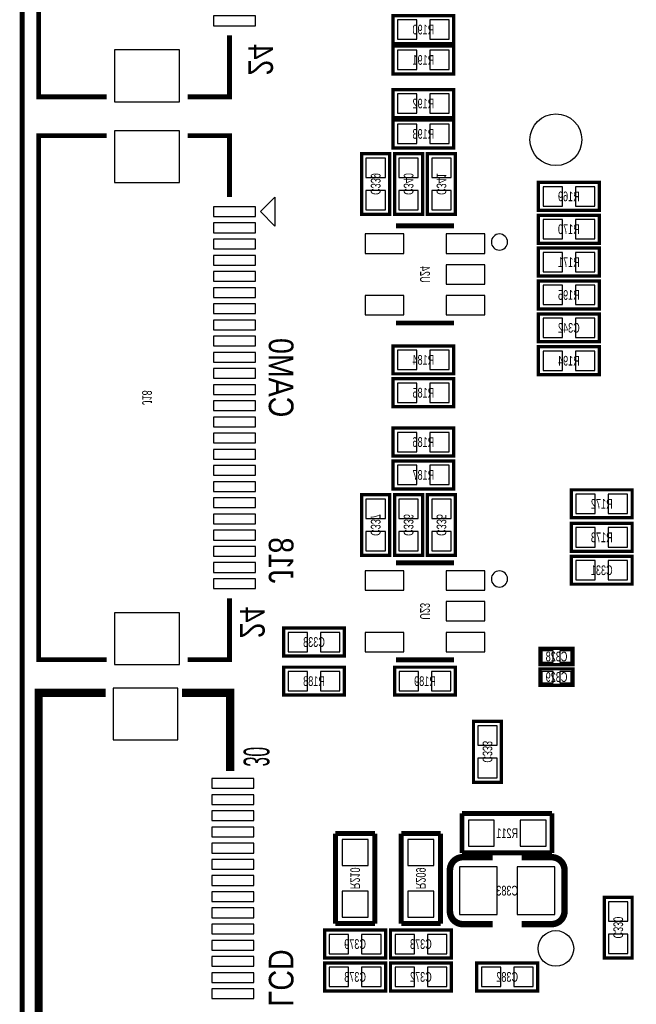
# Model space of a CAD drawing. Extents: x 0 to 127, y -8 to 79.
# Tile 2 of 9: x 0 to 19, y 12 to 42. Entities that reach past the tile are written whole.
import ezdxf
from ezdxf.enums import TextEntityAlignment as Align

# ---------------------------------------------------------------- set-up
doc = ezdxf.new("R2010")
doc.units = 0
for name, color, linetype in [('BG_OUTLINE', 12, 'CONTINUOUS'), ('BG_SILKSCREEN_BOTTOM', 173, 'CONTINUOUS'), ('PG_SILKSCREEN_BOTTOM', 173, 'CONTINUOUS'), ('PIN_BOTTOM', 202, 'CONTINUOUS'), ('RD_SILKSCREEN_BOTTOM', 122, 'CONTINUOUS')]:
    doc.layers.add(name, color=color, linetype=linetype)

msp = doc.modelspace()

# ---------------------------------------------------------------- linework, layer by layer
at = {"layer": 'BG_OUTLINE', "const_width": 0.1524}
msp.add_lwpolyline([(125.000004, 0), (125.000004, -2.999994), (126.500001, -2.999994), (126.500001, -6.499987, -0.414214), (125.000004, -7.999984), (1.499997, -7.999984, -0.414214), (0, -6.499987), (0, -2.999994), (1.499997, -2.999994), (1.499997, 0, -0.414212), (0, 1.499997), (0, 68.49999, -0.414216), (1.499997, 70.000012), (43.999988, 70.000012), (43.999988, 60.949992), (58.000011, 60.949992), (58.000011, 70.000012), (125.000004, 70.000012, -0.414216), (126.500001, 68.49999), (126.500001, 1.499997, -0.414212), (125.000004, 0), (1.499997, 0)], format="xyb", dxfattribs=at)
at = {"layer": 'BG_OUTLINE'}
msp.add_lwpolyline([(125.000004, 0, 0.414212), (126.500001, 1.499997), (126.500001, 68.49999, 0.414216), (125.000004, 70.000012), (58.000011, 70.000012), (58.000011, 60.949992), (43.999988, 60.949992), (43.999988, 70.000012), (1.499997, 70.000012, 0.414216), (0, 68.49999), (0, 1.499997, 0.414212), (1.499997, 0)], format="xyb", close=True, dxfattribs=at)
at = {"layer": 'PG_SILKSCREEN_BOTTOM'}
for points, const_width in [([(2.607996, 56.233009), (0.508, 56.233009), (0.508, 40.032991), (2.607996, 40.032991)], 0.150012), ([(13.335, 42.545), (11.4554, 42.545), (11.4554, 41.6814), (13.335, 41.6814), (13.335, 42.545)], 0.1016), ([(5.107991, 40.032991), (6.407988, 40.032991), (6.407988, 41.933012)], 0.150012), ([(13.335, 41.6052), (11.4554, 41.6052), (11.4554, 40.7416), (13.335, 40.7416), (13.335, 41.6052)], 0.1016), ([(13.335, 40.259), (11.4554, 40.259), (11.4554, 39.3954), (13.335, 39.3954), (13.335, 40.259)], 0.1016), ([(13.335, 39.3192), (11.4554, 39.3192), (11.4554, 38.4556), (13.335, 38.4556), (13.335, 39.3192)], 0.1016), ([(2.607996, 38.834009), (0.508, 38.834009), (0.508, 22.633991), (2.607996, 22.633991)], 0.150012), ([(5.107991, 38.834009), (6.407988, 38.834009), (6.407988, 36.933988)], 0.150012), ([(11.3538, 36.3982), (11.3538, 38.2778), (10.4902, 38.2778), (10.4902, 36.3982), (11.3538, 36.3982)], 0.1016), ([(12.3698, 36.3982), (12.3698, 38.2778), (11.5062, 38.2778), (11.5062, 36.3982), (12.3698, 36.3982)], 0.1016), ([(13.3858, 36.3982), (13.3858, 38.2778), (12.5222, 38.2778), (12.5222, 36.3982), (13.3858, 36.3982)], 0.1016), ([(17.8308, 37.3888), (15.9512, 37.3888), (15.9512, 36.5252), (17.8308, 36.5252), (17.8308, 37.3888)], 0.1016), ([(17.8308, 36.3728), (15.9512, 36.3728), (15.9512, 35.5092), (17.8308, 35.5092), (17.8308, 36.3728)], 0.1016), ([(13.345998, 36.043997), (11.546002, 36.043997)], 0.150012), ([(17.8308, 35.3568), (15.9512, 35.3568), (15.9512, 34.4932), (17.8308, 34.4932), (17.8308, 35.3568)], 0.1016), ([(15.9512, 33.4772), (17.8308, 33.4772), (17.8308, 34.3408), (15.9512, 34.3408), (15.9512, 33.4772)], 0.1016), ([(15.9512, 32.4612), (17.8308, 32.4612), (17.8308, 33.3248), (15.9512, 33.3248), (15.9512, 32.4612)], 0.1016), ([(11.546002, 33.044003), (13.345998, 33.044003)], 0.150012), ([(13.335, 32.3342), (11.4554, 32.3342), (11.4554, 31.4706), (13.335, 31.4706), (13.335, 32.3342)], 0.1016), ([(17.8308, 32.3088), (15.9512, 32.3088), (15.9512, 31.4452), (17.8308, 31.4452), (17.8308, 32.3088)], 0.1016), ([(13.335, 31.3182), (11.4554, 31.3182), (11.4554, 30.4546), (13.335, 30.4546), (13.335, 31.3182)], 0.1016), ([(13.335, 29.7942), (11.4554, 29.7942), (11.4554, 28.9306), (13.335, 28.9306), (13.335, 29.7942)], 0.1016), ([(13.335, 28.7782), (11.4554, 28.7782), (11.4554, 27.9146), (13.335, 27.9146), (13.335, 28.7782)], 0.1016), ([(11.3538, 25.8572), (11.3538, 27.7368), (10.4902, 27.7368), (10.4902, 25.8572), (11.3538, 25.8572)], 0.1016), ([(12.3698, 25.8572), (12.3698, 27.7368), (11.5062, 27.7368), (11.5062, 25.8572), (12.3698, 25.8572)], 0.1016), ([(13.3858, 25.8572), (13.3858, 27.7368), (12.5222, 27.7368), (12.5222, 25.8572), (13.3858, 25.8572)], 0.1016), ([(18.8468, 27.884298), (16.9672, 27.884298), (16.9672, 27.020698), (18.8468, 27.020698), (18.8468, 27.884298)], 0.1016), ([(18.8468, 26.8478), (16.9672, 26.8478), (16.9672, 25.9842), (18.8468, 25.9842), (18.8468, 26.8478)], 0.1016), ([(18.8468, 25.8318), (16.9672, 25.8318), (16.9672, 24.9682), (18.8468, 24.9682), (18.8468, 25.8318)], 0.1016), ([(13.345998, 25.629997), (11.546002, 25.629997)], 0.150012), ([(5.107991, 22.633991), (6.407988, 22.633991), (6.407988, 24.534012)], 0.150012), ([(9.9568, 23.611789), (8.0772, 23.611789), (8.0772, 22.748189), (9.9568, 22.748189), (9.9568, 23.611789)], 0.1016), ([(17.018, 22.479), (16.002, 22.479), (16.002, 22.987), (17.018, 22.987), (17.018, 22.479)], 0.1016), ([(11.546002, 22.630003), (13.345998, 22.630003)], 0.150012), ([(8.0772, 21.5392), (9.9568, 21.5392), (9.9568, 22.4028), (8.0772, 22.4028), (8.0772, 21.5392)], 0.1016), ([(13.3858, 22.4028), (11.5062, 22.4028), (11.5062, 21.5392), (13.3858, 21.5392), (13.3858, 22.4028)], 0.1016), ([(17.018, 21.844), (16.002, 21.844), (16.002, 22.352), (17.018, 22.352), (17.018, 21.844)], 0.1016), ([(2.576906, 21.607983), (0.508, 21.607983), (0.508, 1.517879), (0.518008, 1.507896), (0.518109, 1.507998), (2.576906, 1.507998)], 0.254), ([(6.428003, 19.18909), (6.428003, 21.607983), (4.939106, 21.607983)], 0.254), ([(14.8082, 18.8468), (14.8082, 20.7264), (13.9446, 20.7264), (13.9446, 18.8468), (14.8082, 18.8468)], 0.1016), ([(16.3703, 17.8816), (13.589, 17.8816)], 0.1524), ([(13.589, 17.8816), (13.589, 16.6624)], 0.1524), ([(16.3703, 16.6624), (16.3703, 17.8816)], 0.1524), ([(9.6774, 17.2593), (9.6774, 14.478)], 0.1524), ([(10.8966, 17.2593), (9.6774, 17.2593)], 0.1524), ([(10.8966, 14.478), (10.8966, 17.2593)], 0.1524), ([(11.7094, 17.2593), (11.7094, 14.478)], 0.1524), ([(12.9286, 17.2593), (11.7094, 17.2593)], 0.1524), ([(12.9286, 14.478), (12.9286, 17.2593)], 0.1524), ([(13.589, 16.6624), (16.3703, 16.6624)], 0.1524), ([(13.615924, 16.52905), (14.535912, 16.52905)], 0.199898), ([(18.8468, 13.4112), (18.8468, 15.2908), (17.9832, 15.2908), (17.9832, 13.4112), (18.8468, 13.4112)], 0.1016), ([(11.2268, 14.2748), (9.3472, 14.2748), (9.3472, 13.4112), (11.2268, 13.4112), (11.2268, 14.2748)], 0.1016), ([(9.6774, 14.478), (10.8966, 14.478)], 0.1524), ([(11.3792, 13.4112), (13.2588, 13.4112), (13.2588, 14.2748), (11.3792, 14.2748), (11.3792, 13.4112)], 0.1016), ([(11.7094, 14.478), (12.9286, 14.478)], 0.1524), ([(16.356076, 14.45895), (15.436088, 14.45895)], 0.199898), ([(11.2268, 13.2588), (9.3472, 13.2588), (9.3472, 12.3952), (11.2268, 12.3952), (11.2268, 13.2588)], 0.1016), ([(11.3792, 12.3952), (13.2588, 12.3952), (13.2588, 13.2588), (11.3792, 13.2588), (11.3792, 12.3952)], 0.1016), ([(14.0462, 12.3952), (15.9258, 12.3952), (15.9258, 13.2588), (14.0462, 13.2588), (14.0462, 12.3952)], 0.1016)]:
    msp.add_lwpolyline(points, dxfattribs=dict(at, const_width=const_width))
msp.add_lwpolyline([(7.807985, 36.932997), (7.807985, 36.035005), (7.35899, 36.484001)], close=True, dxfattribs=at)
for points in [[(14.995982, 35.543998, 1), (14.496018, 35.544002, 1)], [(14.995982, 25.129998, 1), (14.496018, 25.130002, 1)]]:
    msp.add_lwpolyline(points, format="xyb", close=True, dxfattribs=at)
at = {"layer": 'PG_SILKSCREEN_BOTTOM', "const_width": 0.199898}
for points in [[(13.215874, 14.859), (13.215874, 16.129, -0.414214), (13.615924, 16.52905)], [(15.436088, 16.52905), (16.356076, 16.52905, -0.4144), (16.755872, 16.129)], [(16.755872, 16.129), (16.756126, 14.859, -0.414214), (16.356076, 14.45895)], [(14.535912, 14.45895), (13.615924, 14.45895, -0.414214), (13.215874, 14.859)]]:
    msp.add_lwpolyline(points, format="xyb", dxfattribs=at)
at = {"layer": 'PIN_BOTTOM'}
for points in [[(7.20899, 42.532998), (5.908992, 42.532998), (5.908992, 42.232999), (7.20899, 42.232999)], [(12.195023, 41.813505), (12.195023, 42.412895), (11.595633, 42.412895), (11.595633, 41.813505)], [(13.194767, 41.813505), (13.194767, 42.412895), (12.595377, 42.412895), (12.595377, 41.813505)], [(4.856988, 41.48295), (2.856992, 41.48295), (2.856992, 39.883055), (4.856988, 39.883055)], [(12.195023, 40.873705), (12.195023, 41.473095), (11.595633, 41.473095), (11.595633, 40.873705)], [(13.194767, 40.873705), (13.194767, 41.473095), (12.595377, 41.473095), (12.595377, 40.873705)], [(12.195023, 39.527505), (12.195023, 40.126895), (11.595633, 40.126895), (11.595633, 39.527505)], [(13.194767, 39.527505), (13.194767, 40.126895), (12.595377, 40.126895), (12.595377, 39.527505)], [(4.856988, 38.983945), (2.856992, 38.983945), (2.856992, 37.38405), (4.856988, 37.38405)], [(12.195023, 38.587705), (12.195023, 39.187095), (11.595633, 39.187095), (11.595633, 38.587705)], [(13.194767, 38.587705), (13.194767, 39.187095), (12.595377, 39.187095), (12.595377, 38.587705)], [(10.622305, 37.538177), (11.221695, 37.538177), (11.221695, 38.137567), (10.622305, 38.137567)], [(11.638305, 37.538177), (12.237695, 37.538177), (12.237695, 38.137567), (11.638305, 38.137567)], [(12.654305, 37.538177), (13.253695, 37.538177), (13.253695, 38.137567), (12.654305, 38.137567)], [(10.622305, 36.538433), (11.221695, 36.538433), (11.221695, 37.137823), (10.622305, 37.137823)], [(11.638305, 36.538433), (12.237695, 36.538433), (12.237695, 37.137823), (11.638305, 37.137823)], [(12.654305, 36.538433), (13.253695, 36.538433), (13.253695, 37.137823), (12.654305, 37.137823)], [(16.690823, 36.657305), (16.690823, 37.256695), (16.091433, 37.256695), (16.091433, 36.657305)], [(17.690567, 36.657305), (17.690567, 37.256695), (17.091177, 37.256695), (17.091177, 36.657305)], [(7.20899, 36.634001), (5.908992, 36.634001), (5.908992, 36.334001), (7.20899, 36.334001)], [(16.690823, 35.641305), (16.690823, 36.240695), (16.091433, 36.240695), (16.091433, 35.641305)], [(17.690567, 35.641305), (17.690567, 36.240695), (17.091177, 36.240695), (17.091177, 35.641305)], [(7.20899, 36.134002), (5.908992, 36.134002), (5.908992, 35.834002), (7.20899, 35.834002)], [(7.20899, 35.634003), (5.908992, 35.634003), (5.908992, 35.334003), (7.20899, 35.334003)], [(11.795443, 35.793705), (10.596537, 35.793705), (10.596537, 35.194316), (11.795443, 35.194316)], [(14.295463, 35.793705), (13.096557, 35.793705), (13.096557, 35.194316), (14.295463, 35.194316)], [(7.20899, 35.134004), (5.908992, 35.134004), (5.908992, 34.834004), (7.20899, 34.834004)], [(16.690823, 34.625305), (16.690823, 35.224695), (16.091433, 35.224695), (16.091433, 34.625305)], [(17.690567, 34.625305), (17.690567, 35.224695), (17.091177, 35.224695), (17.091177, 34.625305)], [(14.295463, 34.843695), (13.096557, 34.843695), (13.096557, 34.244305), (14.295463, 34.244305)], [(7.20899, 34.634005), (5.908992, 34.634005), (5.908992, 34.334006), (7.20899, 34.334006)], [(7.20899, 34.134006), (5.908992, 34.134006), (5.908992, 33.834006), (7.20899, 33.834006)], [(16.091433, 34.208695), (16.091433, 33.609305), (16.690823, 33.609305), (16.690823, 34.208695)], [(17.091177, 34.208695), (17.091177, 33.609305), (17.690567, 33.609305), (17.690567, 34.208695)], [(11.795443, 33.893684), (10.596537, 33.893684), (10.596537, 33.294295), (11.795443, 33.294295)], [(14.295463, 33.893684), (13.096557, 33.893684), (13.096557, 33.294295), (14.295463, 33.294295)], [(7.20899, 33.634007), (5.908992, 33.634007), (5.908992, 33.334007), (7.20899, 33.334007)], [(16.091433, 33.192695), (16.091433, 32.593305), (16.690823, 32.593305), (16.690823, 33.192695)], [(17.091177, 33.192695), (17.091177, 32.593305), (17.690567, 32.593305), (17.690567, 33.192695)], [(7.20899, 33.134008), (5.908992, 33.134008), (5.908992, 32.834008), (7.20899, 32.834008)], [(7.20899, 32.634009), (5.908992, 32.634009), (5.908992, 32.33401), (7.20899, 32.33401)], [(7.20899, 32.13401), (5.908992, 32.13401), (5.908992, 31.83401), (7.20899, 31.83401)], [(12.195023, 31.602705), (12.195023, 32.202095), (11.595633, 32.202095), (11.595633, 31.602705)], [(13.194767, 31.602705), (13.194767, 32.202095), (12.595377, 32.202095), (12.595377, 31.602705)], [(16.690823, 31.577305), (16.690823, 32.176695), (16.091433, 32.176695), (16.091433, 31.577305)], [(17.690567, 31.577305), (17.690567, 32.176695), (17.091177, 32.176695), (17.091177, 31.577305)], [(7.20899, 31.634011), (5.908992, 31.634011), (5.908992, 31.334011), (7.20899, 31.334011)], [(7.20899, 31.134012), (5.908992, 31.134012), (5.908992, 30.834013), (7.20899, 30.834013)], [(12.195023, 30.586705), (12.195023, 31.186095), (11.595633, 31.186095), (11.595633, 30.586705)], [(13.194767, 30.586705), (13.194767, 31.186095), (12.595377, 31.186095), (12.595377, 30.586705)], [(7.20899, 30.633987), (5.908992, 30.633987), (5.908992, 30.333988), (7.20899, 30.333988)], [(7.20899, 30.133989), (5.908992, 30.133989), (5.908992, 29.833989), (7.20899, 29.833989)], [(7.20899, 29.63399), (5.908992, 29.63399), (5.908992, 29.33399), (7.20899, 29.33399)], [(12.195023, 29.062705), (12.195023, 29.662095), (11.595633, 29.662095), (11.595633, 29.062705)], [(13.194767, 29.062705), (13.194767, 29.662095), (12.595377, 29.662095), (12.595377, 29.062705)], [(7.20899, 29.13399), (5.908992, 29.13399), (5.908992, 28.833991), (7.20899, 28.833991)], [(7.20899, 28.633991), (5.908992, 28.633991), (5.908992, 28.333992), (7.20899, 28.333992)], [(12.195023, 28.046705), (12.195023, 28.646095), (11.595633, 28.646095), (11.595633, 28.046705)], [(13.194767, 28.046705), (13.194767, 28.646095), (12.595377, 28.646095), (12.595377, 28.046705)], [(7.20899, 28.133993), (5.908992, 28.133993), (5.908992, 27.833993), (7.20899, 27.833993)], [(17.706823, 27.152803), (17.706823, 27.752192), (17.107433, 27.752192), (17.107433, 27.152803)], [(18.706567, 27.152803), (18.706567, 27.752192), (18.107177, 27.752192), (18.107177, 27.152803)], [(7.20899, 27.633994), (5.908992, 27.633994), (5.908992, 27.333994), (7.20899, 27.333994)], [(10.622305, 26.997177), (11.221695, 26.997177), (11.221695, 27.596567), (10.622305, 27.596567)], [(11.638305, 26.997177), (12.237695, 26.997177), (12.237695, 27.596567), (11.638305, 27.596567)], [(12.654305, 26.997177), (13.253695, 26.997177), (13.253695, 27.596567), (12.654305, 27.596567)], [(7.20899, 27.133994), (5.908992, 27.133994), (5.908992, 26.833995), (7.20899, 26.833995)], [(7.20899, 26.633995), (5.908992, 26.633995), (5.908992, 26.333996), (7.20899, 26.333996)], [(10.622305, 25.997433), (11.221695, 25.997433), (11.221695, 26.596823), (10.622305, 26.596823)], [(11.638305, 25.997433), (12.237695, 25.997433), (12.237695, 26.596823), (11.638305, 26.596823)], [(12.654305, 25.997433), (13.253695, 25.997433), (13.253695, 26.596823), (12.654305, 26.596823)], [(17.706823, 26.116305), (17.706823, 26.715695), (17.107433, 26.715695), (17.107433, 26.116305)], [(18.706567, 26.116305), (18.706567, 26.715695), (18.107177, 26.715695), (18.107177, 26.116305)], [(7.20899, 26.133996), (5.908992, 26.133996), (5.908992, 25.833997), (7.20899, 25.833997)], [(7.20899, 25.633997), (5.908992, 25.633997), (5.908992, 25.333998), (7.20899, 25.333998)], [(17.706823, 25.100305), (17.706823, 25.699695), (17.107433, 25.699695), (17.107433, 25.100305)], [(18.706567, 25.100305), (18.706567, 25.699695), (18.107177, 25.699695), (18.107177, 25.100305)], [(11.795443, 25.379705), (10.596537, 25.379705), (10.596537, 24.780316), (11.795443, 24.780316)], [(14.295463, 25.379705), (13.096557, 25.379705), (13.096557, 24.780316), (14.295463, 24.780316)], [(7.20899, 25.133999), (5.908992, 25.133999), (5.908992, 24.833999), (7.20899, 24.833999)], [(14.295463, 24.429695), (13.096557, 24.429695), (13.096557, 23.830305), (14.295463, 23.830305)], [(4.856988, 24.08395), (2.856992, 24.08395), (2.856992, 22.484055), (4.856988, 22.484055)], [(8.816823, 22.880295), (8.816823, 23.479684), (8.217433, 23.479684), (8.217433, 22.880295)], [(9.816567, 22.880295), (9.816567, 23.479684), (9.217177, 23.479684), (9.217177, 22.880295)], [(11.795443, 23.479684), (10.596537, 23.479684), (10.596537, 22.880295), (11.795443, 22.880295)], [(14.295463, 23.479684), (13.096557, 23.479684), (13.096557, 22.880295), (14.295463, 22.880295)], [(16.409924, 22.557994), (16.409924, 22.908006), (16.059912, 22.908006), (16.059912, 22.557994)], [(16.960088, 22.557994), (16.960088, 22.908006), (16.610076, 22.908006), (16.610076, 22.557994)], [(8.217433, 22.270695), (8.217433, 21.671305), (8.816823, 21.671305), (8.816823, 22.270695)], [(9.217177, 22.270695), (9.217177, 21.671305), (9.816567, 21.671305), (9.816567, 22.270695)], [(12.245823, 21.671305), (12.245823, 22.270695), (11.646433, 22.270695), (11.646433, 21.671305)], [(13.245567, 21.671305), (13.245567, 22.270695), (12.646177, 22.270695), (12.646177, 21.671305)], [(16.409924, 21.922994), (16.409924, 22.273006), (16.059912, 22.273006), (16.059912, 21.922994)], [(16.960088, 21.922994), (16.960088, 22.273006), (16.610076, 22.273006), (16.610076, 21.922994)], [(2.807995, 20.157948), (4.807991, 20.157948), (4.807991, 21.757843), (2.807995, 21.757843)], [(14.076705, 19.986777), (14.676095, 19.986777), (14.676095, 20.586167), (14.076705, 20.586167)], [(14.076705, 18.987033), (14.676095, 18.987033), (14.676095, 19.586423), (14.076705, 19.586423)], [(5.858015, 18.658091), (7.158012, 18.658091), (7.158012, 18.95809), (5.858015, 18.95809)], [(5.858015, 18.157889), (7.158012, 18.157889), (7.158012, 18.457888), (5.858015, 18.457888)], [(5.858015, 17.658093), (7.158012, 17.658093), (7.158012, 17.958092), (5.858015, 17.958092)], [(14.58595, 16.87195), (14.58595, 17.67205), (13.78585, 17.67205), (13.78585, 16.87195)], [(16.18615, 16.87195), (16.18615, 17.67205), (15.38605, 17.67205), (15.38605, 16.87195)], [(5.858015, 17.157992), (7.158012, 17.157992), (7.158012, 17.457991), (5.858015, 17.457991)], [(10.68705, 17.07515), (9.88695, 17.07515), (9.88695, 16.27505), (10.68705, 16.27505)], [(12.71905, 17.07515), (11.91895, 17.07515), (11.91895, 16.27505), (12.71905, 16.27505)], [(5.858015, 16.658095), (7.158012, 16.658095), (7.158012, 16.958094), (5.858015, 16.958094)], [(5.858015, 16.157994), (7.158012, 16.157994), (7.158012, 16.457994), (5.858015, 16.457994)], [(13.515988, 16.228949), (13.515988, 14.759051), (14.67598, 14.759051), (14.67598, 16.228949)], [(15.29602, 16.228949), (15.29602, 14.759051), (16.456012, 14.759051), (16.456012, 16.228949)], [(5.858015, 15.658097), (7.158012, 15.658097), (7.158012, 15.958096), (5.858015, 15.958096)], [(5.858015, 15.157996), (7.158012, 15.157996), (7.158012, 15.457995), (5.858015, 15.457995)], [(10.68705, 15.47495), (9.88695, 15.47495), (9.88695, 14.67485), (10.68705, 14.67485)], [(12.71905, 15.47495), (11.91895, 15.47495), (11.91895, 14.67485), (12.71905, 14.67485)], [(5.858015, 14.658099), (7.158012, 14.658099), (7.158012, 14.958098), (5.858015, 14.958098)], [(18.115305, 14.551177), (18.714695, 14.551177), (18.714695, 15.150567), (18.115305, 15.150567)], [(5.858015, 14.157998), (7.158012, 14.157998), (7.158012, 14.457997), (5.858015, 14.457997)], [(10.086823, 13.543305), (10.086823, 14.142695), (9.487433, 14.142695), (9.487433, 13.543305)], [(11.086567, 13.543305), (11.086567, 14.142695), (10.487177, 14.142695), (10.487177, 13.543305)], [(11.519433, 14.142695), (11.519433, 13.543305), (12.118823, 13.543305), (12.118823, 14.142695)], [(12.519177, 14.142695), (12.519177, 13.543305), (13.118567, 13.543305), (13.118567, 14.142695)], [(18.115305, 13.551433), (18.714695, 13.551433), (18.714695, 14.150823), (18.115305, 14.150823)], [(5.858015, 13.658101), (7.158012, 13.658101), (7.158012, 13.9581), (5.858015, 13.9581)], [(5.858015, 13.158), (7.158012, 13.158), (7.158012, 13.457999), (5.858015, 13.457999)], [(10.086823, 12.527305), (10.086823, 13.126695), (9.487433, 13.126695), (9.487433, 12.527305)], [(11.086567, 12.527305), (11.086567, 13.126695), (10.487177, 13.126695), (10.487177, 12.527305)], [(11.519433, 13.126695), (11.519433, 12.527305), (12.118823, 12.527305), (12.118823, 13.126695)], [(12.519177, 13.126695), (12.519177, 12.527305), (13.118567, 12.527305), (13.118567, 13.126695)], [(14.186433, 13.126695), (14.186433, 12.527305), (14.785823, 12.527305), (14.785823, 13.126695)], [(15.186177, 13.126695), (15.186177, 12.527305), (15.785567, 12.527305), (15.785567, 13.126695)], [(5.858015, 12.658077), (7.158012, 12.658077), (7.158012, 12.958077), (5.858015, 12.958077)], [(5.858015, 12.157977), (7.158012, 12.157977), (7.158012, 12.457976), (5.858015, 12.457976)]]:
    msp.add_lwpolyline(points, close=True, dxfattribs=at)
for centre, radius in [((16.489502, 38.708203), 0.799998), ((16.489502, 13.708202), 0.549999)]:
    msp.add_circle(centre, radius, dxfattribs=at)

# ---------------------------------------------------------------- texts
at = {"layer": 'BG_SILKSCREEN_BOTTOM', "text_generation_flag": 2, "width": 0.866667}
for s, p in [('CAM0', (7.62, 30.1244)), ('J18', (7.62, 24.9936)), ('LCD', (7.62, 11.9126))]:
    msp.add_text(s, height=0.762, rotation=270, dxfattribs=at).set_placement(p)
at = {"layer": 'PG_SILKSCREEN_BOTTOM', "text_generation_flag": 2}
for s, height, width, p in [('24', 0.762, 0.866667, (6.985, 40.6908)), ('24', 0.762, 0.866667, (6.731, 23.2918)), ('30', 0.8001, 0.512444, (6.83895, 19.33001))]:
    msp.add_text(s, height=height, rotation=270, dxfattribs=dict(at, width=width)).set_placement(p)
at = {"layer": 'RD_SILKSCREEN_BOTTOM', "text_generation_flag": 2, "width": 0.700025}
for s, p in [('R190', (12.3952, 41.963188)), ('R191', (12.3952, 41.023388)), ('R192', (12.3952, 39.677188)), ('R193', (12.3952, 38.737388)), ('R169', (16.891, 36.806988)), ('R170', (16.891, 35.790988)), ('R171', (16.891, 34.774988)), ('R195', (16.891, 33.758988)), ('C342', (16.891, 32.742988)), ('R184', (12.3952, 31.752388)), ('R194', (16.891, 31.726988)), ('R185', (12.3952, 30.736388)), ('R186', (12.3952, 29.212388)), ('R187', (12.3952, 28.196388)), ('R172', (17.907, 27.302485)), ('R173', (17.907, 26.265988)), ('C331', (17.907, 25.250013)), ('C338', (9.017, 23.030002)), ('C328', (16.51, 22.583013)), ('C329', (16.51, 21.948013)), ('R188', (9.017, 21.821013)), ('R189', (12.446, 21.821013)), ('R211', (14.986, 17.122013)), ('C383', (14.986, 15.344013)), ('C379', (10.287, 13.693013)), ('C373', (12.319, 13.693013)), ('C378', (10.287, 12.676988)), ('C372', (12.319, 12.676988)), ('C382', (14.986, 12.676988))]:
    msp.add_text(s, height=0.299999, dxfattribs=at).set_placement(p, align=Align.CENTER)
for s, p in [('C339', (10.772013, 37.338356)), ('C340', (11.788013, 37.338356)), ('C341', (12.804013, 37.338356)), ('U24', (12.296013, 34.544356)), ('J18', (3.707994, 30.734356)), ('C337', (10.772013, 26.797356)), ('C336', (11.788013, 26.797356)), ('C335', (12.804013, 26.797356)), ('U23', (12.296013, 24.130356)), ('C333', (14.226413, 19.786956)), ('R210', (10.137013, 15.875356)), ('R209', (12.169013, 15.875356)), ('C330', (18.265013, 14.351356))]:
    msp.add_text(s, height=0.299999, rotation=270, dxfattribs=at).set_placement(p, align=Align.CENTER)

doc.saveas('drawing.dxf')
